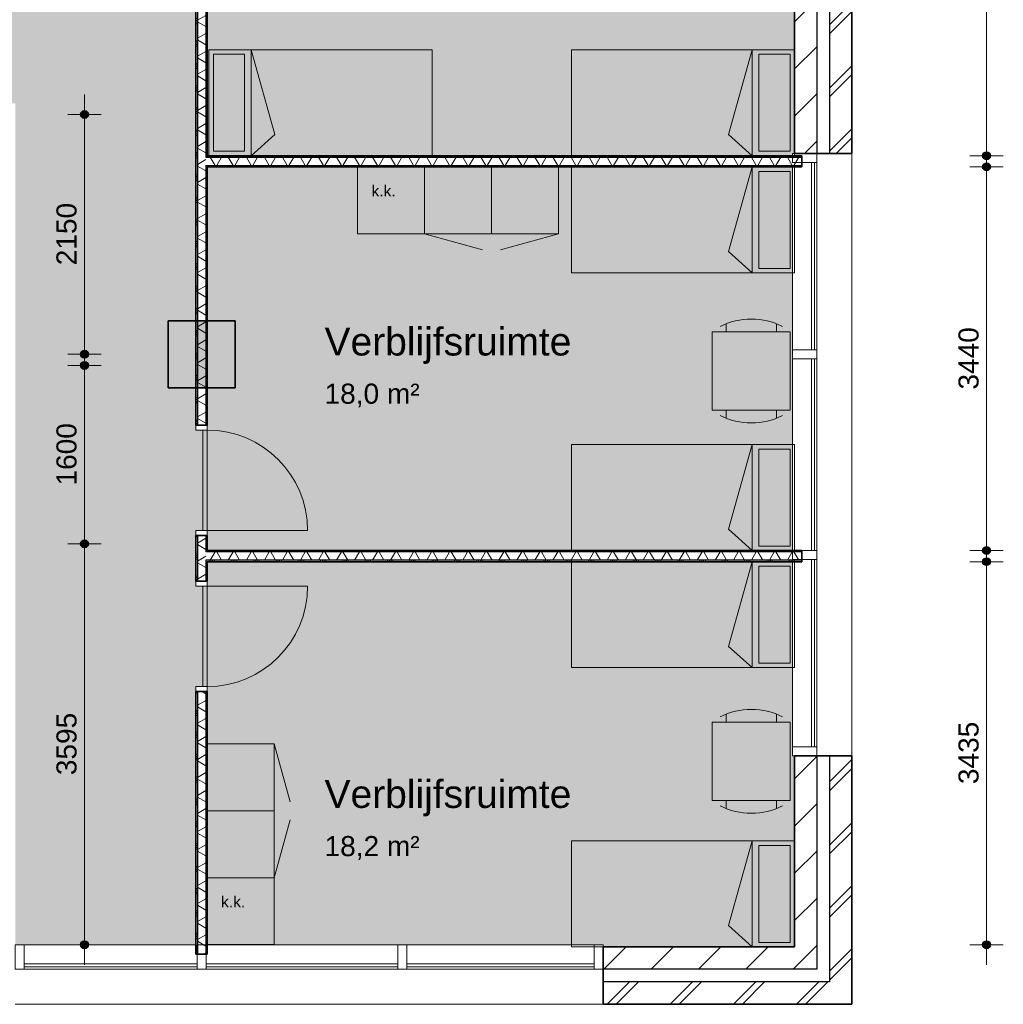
# Model space of a CAD drawing. Header units: millimetres. Extents: x 78984 to 111868, y -12028 to 35070.
# Tile 17 of 23: x 100718 to 109533, y 5937 to 14766. Entities that reach past the tile are written whole.
import ezdxf

# ---------------------------------------------------------------- set-up
doc = ezdxf.new("R2010")
doc.units = ezdxf.units.MM
doc.linetypes.add('Hidden', pattern=[4, 2, -2])
for name, color, linetype, lineweight in [('A-ANNO-DIMS', 211, 'Continuous', 9), ('A-ANNO-DIMS-100', 211, 'Continuous', 9), ('A-AREA-IDEN', 2, 'Continuous', 13), ('A-AREA-PATT', 32, 'Continuous', 9), ('A-DETL', 90, 'Continuous', 13), ('A-DOOR', 31, 'Continuous', 18), ('A-DOOR-FRAM', 31, 'Continuous', 13), ('A-GLAZ-CURT', 52, 'Continuous', 13), ('A-GLAZ-CWMG', 51, 'Continuous', 13), ('A-WALL', 113, 'Continuous', 18), ('A-WALL-PATT', 111, 'Continuous', 35), ('G-ANNO-TEXT', 231, 'Continuous', 9), ('I-WALL', 2, 'Continuous', 18), ('S-COLS', 52, 'Continuous', 18)]:
    doc.layers.add(name, color=color, linetype=linetype, lineweight=lineweight)
doc.styles.add('Arial', font='arial.ttf', dxfattribs={"height": 180})
doc.styles.add('Arial_1', font='arial.ttf', dxfattribs={"height": 250})
doc.styles.add('Arial_2', font='arial.ttf', dxfattribs={"height": 100})
doc.dimstyles.new('1_8mm', dxfattribs={"dimscale": 304.8, "dimtxt": 183.646692, "dimasz": 0.918635, "dimexe": 0.492126, "dimexo": 0.0625, "dimgap": 0.059055, "dimtad": 1, "dimdec": 0, "dimrnd": 5, "dimzin": 0, "dimdsep": 46, "dimtxsty": 'Arial', "dimblk1": 'DOTSMALL', "dimblk2": 'DOTSMALL', "dimsah": 1, "dimcen": 0.09, "dimdle": 0.590551, "dimazin": 0, "dimtfac": 1, "dimtdec": 4, "dimtix": 1, "dimtmove": 0, "dimatfit": 3, "dimfxl": 0.492126, "dimfxlon": 1, "dimtvp": 1, "dimtolj": 1, "dimtzin": 0, "dimlwd": 13, "dimlwe": 13, "dimarcsym": 2})
pattern_1 = [(45, (0, 0), (-282.8427, 282.8427), []), (45, (0, 80), (-282.8427, 282.8427), [])]
pattern_2 = [(45, (0, 0), (-212.132, 212.132), [])]
pattern_3 = [(270, (105062.75, 10005.65), (200, 7e-13), []), (270, (105046.75, 10005.65), (200, 7e-13), []), (270, (105030.75, 10005.65), (200, 7e-13), []), (270, (105014.75, 10005.65), (200, 7e-13), [])]
pattern_4 = [(90, (105062.75, 13445.65), (-200, -6e-13), []), (90, (105078.75, 13445.65), (-200, -6e-13), []), (90, (105094.75, 13445.65), (-200, -6e-13), []), (90, (105110.75, 13445.65), (-200, -6e-13), [])]
pattern_5 = [(0, (102297.75, 12975.44), (0, 200), []), (0, (102297.75, 12959.44), (0, 200), []), (0, (102297.75, 12943.44), (0, 200), []), (0, (102297.75, 12927.44), (0, 200), [])]

# ---------------------------------------------------------------- blocks, each defined once
blk = doc.blocks.new('System Panel - glas_offset-35-7618767-plot_03')
at = {"layer": 'A-GLAZ-CURT'}
for p, q in [((775, 47.5), (-775, 47.5)), ((-775, 47.5), (-775, 22.5)), ((-775, 22.5), (775, 22.5)), ((775, 22.5), (775, 47.5))]:
    blk.add_line(p, q, dxfattribs=at)
blk = doc.blocks.new('Rectangular Mullion - 80x220-7618763-plot_03')
at = {"layer": 'A-GLAZ-CWMG'}
for p, q in [((102297.8, 6470.8), (100757.8, 6470.8)), ((102307.8, 6250.8), (100757.8, 6250.8))]:
    blk.add_line(p, q, dxfattribs=at)
blk = doc.blocks.new('Rectangular Mullion - 80x220-7501421-plot_03')
at = {"layer": 'A-GLAZ-CWMG'}
for p, q in [((-80, 0), (0, 0)), ((-80, -220), (-80, 0)), ((0, 0), (0, -220)), ((0, -220), (-80, -220))]:
    blk.add_line(p, q, dxfattribs=at)
blk = doc.blocks.new('Rectangular Mullion - 80x220-7501422-plot_03')
at = {"layer": 'A-GLAZ-CWMG'}
for p, q in [((0, 0), (-80, 0)), ((-80, 0), (-80, -220)), ((0, -220), (0, 0)), ((-80, -220), (0, -220))]:
    blk.add_line(p, q, dxfattribs=at)
blk = doc.blocks.new('System Panel - glas_offset-35-7530991-plot_03')
at = {"layer": 'A-GLAZ-CURT'}
for p, q in [((840, 47.5), (-840, 47.5)), ((-840, 47.5), (-840, 22.5)), ((-840, 22.5), (840, 22.5)), ((840, 22.5), (840, 47.5))]:
    blk.add_line(p, q, dxfattribs=at)
blk = doc.blocks.new('Rectangular Mullion - 80x220-V4-plot_03')
at = {"layer": 'A-GLAZ-CWMG'}
for p, q in [((107642.8, 9905.7), (107642.8, 8245.8)), ((107862.8, 9925.8), (107862.8, 8245.8))]:
    blk.add_line(p, q, dxfattribs=at)
blk = doc.blocks.new('300_28_ISR_kolom_vierkant_beton - 600x600-7530751-plot_03')
at = {"layer": 'S-COLS'}
blk.add_hatch(color=256, dxfattribs=at).paths.add_polyline_path([(300, -300), (300, 300), (-300, 300), (-300, -300)])
at = {"layer": 'S-COLS', "lineweight": 35}
for p, q in [((300, 300), (-300, 300)), ((-300, 300), (-300, -300)), ((300, -300), (300, 300)), ((-300, -300), (300, -300))]:
    blk.add_line(p, q, dxfattribs=at)
blk = doc.blocks.new('Rectangular Mullion - 80x220-V9-plot_03')
at = {"layer": 'A-GLAZ-CWMG'}
for p, q in [((107642.8, 13445.7), (107642.8, 11805.8)), ((107862.8, 13485.8), (107862.8, 11805.8))]:
    blk.add_line(p, q, dxfattribs=at)
blk = doc.blocks.new('Rectangular Mullion - 80x220-7530990-plot_03')
at = {"layer": 'A-GLAZ-CWMG'}
for p, q in [((-40, 0), (40, 0)), ((-40, -220), (-40, 0)), ((40, 0), (40, -220)), ((40, -220), (-40, -220))]:
    blk.add_line(p, q, dxfattribs=at)
blk = doc.blocks.new('System Panel - glas_offset-35-7531053-plot_03')
at = {"layer": 'A-GLAZ-CURT'}
for p, q in [((860, 47.5), (-860, 47.5)), ((-860, 47.5), (-860, 22.5)), ((-860, 22.5), (860, 22.5)), ((860, 22.5), (860, 47.5))]:
    blk.add_line(p, q, dxfattribs=at)
blk = doc.blocks.new('Rectangular Mullion - 80x220-V10-plot_03')
at = {"layer": 'A-GLAZ-CWMG'}
for p, q in [((107642.8, 11725.8), (107642.8, 10005.8)), ((107862.8, 11725.8), (107862.8, 10005.8))]:
    blk.add_line(p, q, dxfattribs=at)
blk = doc.blocks.new('Rectangular Mullion - 80x220-V6-plot_03')
at = {"layer": 'A-GLAZ-CWMG'}
for p, q in [((100627.8, 33480.8), (102307.8, 33480.8)), ((100627.8, 33260.8), (102307.8, 33260.8))]:
    blk.add_line(p, q, dxfattribs=at)
blk = doc.blocks.new('Rectangular Mullion - 80x220-V11-plot_03')
at = {"layer": 'A-GLAZ-CWMG'}
for p, q in [((104107.8, 6470.8), (102397.8, 6470.8)), ((104107.8, 6250.8), (102387.8, 6250.8))]:
    blk.add_line(p, q, dxfattribs=at)
blk = doc.blocks.new('200_32_ISR_deur_binnen - dagmaat 0900x2300-7594412-plot_03')
at = {"layer": 'A-DOOR', "lineweight": 13}
blk.add_hatch(color=256, dxfattribs=at).paths.add_polyline_path([(-450, 10), (450, 10), (450, 50), (-450, 50)])
for p, q in [((-450, 50), (-450, 950)), ((-450, 50), (450, 50)), ((-450, 50), (-450, 10)), ((450, 50), (-450, 50)), ((-450, 10), (450, 10)), ((450, 10), (450, 50))]:
    blk.add_line(p, q, dxfattribs=at)
at = {"layer": 'A-DOOR', "linetype": 'Hidden', "lineweight": 13}
blk.add_line((-450, 10), (450, 10), dxfattribs=at)
at = {"layer": 'A-DOOR', "lineweight": 13}
blk.add_arc((-450, 50), 900, 360, 90, dxfattribs=at)
at = {"layer": 'A-DOOR-FRAM'}
for p, q in [((-450, 50), (-495, 50)), ((-450, -50), (-450, 50)), ((495, 50), (450, 50)), ((450, 50), (450, -50)), ((-495, -50), (-450, -50)), ((450, -50), (495, -50))]:
    blk.add_line(p, q, dxfattribs=at)
blk = doc.blocks.new('200_32_ISR_deur_binnen - dagmaat 0900x2300-7594411-plot_03')
at = {"layer": 'A-DOOR', "lineweight": 13}
blk.add_hatch(color=256, dxfattribs=at).paths.add_polyline_path([(450, -10), (-450, -10), (-450, -50), (450, -50)])
at = {"layer": 'A-DOOR', "linetype": 'Hidden', "lineweight": 13}
blk.add_line((-450, -10), (450, -10), dxfattribs=at)
at = {"layer": 'A-DOOR', "lineweight": 13}
for p, q in [((-450, -10), (450, -10)), ((-450, -50), (-450, -10)), ((-450, -50), (-450, -950)), ((-450, -50), (450, -50)), ((450, -50), (-450, -50)), ((450, -10), (450, -50))]:
    blk.add_line(p, q, dxfattribs=at)
blk.add_arc((-450, -50), 900, 270, 0, dxfattribs=at)
at = {"layer": 'A-DOOR-FRAM'}
for p, q in [((-495, 50), (-450, 50)), ((-450, 50), (-450, -50)), ((450, -50), (450, 50)), ((450, 50), (495, 50)), ((-450, -50), (-495, -50)), ((495, -50), (450, -50))]:
    blk.add_line(p, q, dxfattribs=at)
blk = doc.blocks.new('DIMBLOCK1-plot_03')
at = {"layer": 'A-ANNO-DIMS-100', "lineweight": 25}
h = blk.add_hatch(color=256, dxfattribs=at)
edge = h.paths.add_edge_path()
edge.add_arc((109383.2, 9905.7), 35, 0, 360)
h = blk.add_hatch(color=256, dxfattribs=at)
edge = h.paths.add_edge_path()
edge.add_arc((109383.2, 6470.8), 35, 0, 360)
at = {"layer": 'A-ANNO-DIMS-100', "lineweight": 13}
for p, q in [((109383.2, 10085.7), (109383.2, 6290.8)), ((109383.2, 9905.7), (109233.2, 9905.7)), ((109383.2, 9905.7), (109533.2, 9905.7)), ((109383.2, 6470.8), (109233.2, 6470.8)), ((109383.2, 6470.8), (109533.2, 6470.8))]:
    blk.add_line(p, q, dxfattribs=at)
at = {"layer": 'A-ANNO-DIMS-100', "lineweight": 25}
for centre in [(109383.2, 9905.7), (109383.2, 6470.8)]:
    blk.add_circle(centre, 35, dxfattribs=at)
at = {"layer": 'A-ANNO-DIMS-100', "color": 0, "lineweight": 13, "insert": (109131.6, 7911.3), "char_height": 180, "width": 664.518, "attachment_point": 1, "rotation": 90, "line_spacing_factor": 0.941778, "style": 'Arial'}
blk.add_mtext('3435', dxfattribs=at)
blk = doc.blocks.new('_DotSmall')
at = {"color": 0, "linetype": 'ByBlock', "const_width": 0.5}
blk.add_lwpolyline([(-0.0625, 0, 1), (0.0625, 0, 1)], format="xyb", close=True, dxfattribs=at)
blk = doc.blocks.new('DIMBLOCK2-plot_03')
at = {"layer": 'A-ANNO-DIMS-100', "lineweight": 25}
h = blk.add_hatch(color=256, dxfattribs=at)
edge = h.paths.add_edge_path()
edge.add_arc((109383.2, 13445.7), 35, 0, 360)
h = blk.add_hatch(color=256, dxfattribs=at)
edge = h.paths.add_edge_path()
edge.add_arc((109383.2, 10005.7), 35, 0, 360)
at = {"layer": 'A-ANNO-DIMS-100', "lineweight": 13}
for p, q in [((109383.2, 13625.7), (109383.2, 9825.7)), ((109383.2, 13445.7), (109233.2, 13445.7)), ((109383.2, 13445.7), (109533.2, 13445.7)), ((109383.2, 10005.7), (109233.2, 10005.7)), ((109383.2, 10005.7), (109533.2, 10005.7))]:
    blk.add_line(p, q, dxfattribs=at)
at = {"layer": 'A-ANNO-DIMS-100', "lineweight": 25}
for centre in [(109383.2, 13445.7), (109383.2, 10005.7)]:
    blk.add_circle(centre, 35, dxfattribs=at)
at = {"layer": 'A-ANNO-DIMS-100', "color": 0, "lineweight": 13, "insert": (109131.6, 11448.8), "char_height": 180, "width": 664.518, "attachment_point": 1, "rotation": 90, "line_spacing_factor": 0.941778, "style": 'Arial'}
blk.add_mtext('3440', dxfattribs=at)
blk = doc.blocks.new('DIMBLOCK3-plot_03')
at = {"layer": 'A-ANNO-DIMS-100', "lineweight": 25}
h = blk.add_hatch(color=256, dxfattribs=at)
edge = h.paths.add_edge_path()
edge.add_arc((109383.2, 18065.8), 35, 0, 360)
h = blk.add_hatch(color=256, dxfattribs=at)
edge = h.paths.add_edge_path()
edge.add_arc((109383.2, 13545.7), 35, 0, 360)
at = {"layer": 'A-ANNO-DIMS-100', "lineweight": 13}
for p, q in [((109383.2, 18245.8), (109383.2, 13365.7)), ((109383.2, 18065.8), (109233.2, 18065.8)), ((109383.2, 18065.8), (109533.2, 18065.8)), ((109383.2, 13545.7), (109233.2, 13545.7)), ((109383.2, 13545.7), (109533.2, 13545.7))]:
    blk.add_line(p, q, dxfattribs=at)
at = {"layer": 'A-ANNO-DIMS-100', "lineweight": 25}
for centre in [(109383.2, 18065.8), (109383.2, 13545.7)]:
    blk.add_circle(centre, 35, dxfattribs=at)
at = {"layer": 'A-ANNO-DIMS-100', "color": 0, "lineweight": 13, "insert": (109131.6, 15528.8), "char_height": 180, "width": 664.518, "attachment_point": 1, "rotation": 90, "line_spacing_factor": 0.941778, "style": 'Arial'}
blk.add_mtext('4520', dxfattribs=at)
blk = doc.blocks.new('DIMBLOCK46-plot_03')
at = {"layer": 'A-ANNO-DIMS-100', "lineweight": 25}
h = blk.add_hatch(color=256, dxfattribs=at)
edge = h.paths.add_edge_path()
edge.add_arc((101298.6, 13915.7), 35, 0, 360)
h = blk.add_hatch(color=256, dxfattribs=at)
edge = h.paths.add_edge_path()
edge.add_arc((101298.6, 11765.7), 35, 0, 360)
at = {"layer": 'A-ANNO-DIMS-100', "lineweight": 13}
for p, q in [((101298.6, 11585.7), (101298.6, 14095.7)), ((101298.6, 13915.7), (101148.6, 13915.7)), ((101298.6, 13915.7), (101448.6, 13915.7)), ((101298.6, 11765.7), (101148.6, 11765.7)), ((101298.6, 11765.7), (101448.6, 11765.7))]:
    blk.add_line(p, q, dxfattribs=at)
at = {"layer": 'A-ANNO-DIMS-100', "lineweight": 25}
for centre in [(101298.6, 13915.7), (101298.6, 11765.7)]:
    blk.add_circle(centre, 35, dxfattribs=at)
at = {"layer": 'A-ANNO-DIMS-100', "color": 0, "lineweight": 13, "insert": (101046.9, 12563.8), "char_height": 180, "width": 664.518, "attachment_point": 1, "rotation": 90, "line_spacing_factor": 0.941778, "style": 'Arial'}
blk.add_mtext('2150', dxfattribs=at)
blk = doc.blocks.new('DIMBLOCK47-plot_03')
at = {"layer": 'A-ANNO-DIMS-100', "lineweight": 25}
h = blk.add_hatch(color=256, dxfattribs=at)
edge = h.paths.add_edge_path()
edge.add_arc((101298.6, 11665.7), 35, 0, 360)
h = blk.add_hatch(color=256, dxfattribs=at)
edge = h.paths.add_edge_path()
edge.add_arc((101298.6, 10065.7), 35, 0, 360)
at = {"layer": 'A-ANNO-DIMS-100', "lineweight": 13}
for p, q in [((101298.6, 9885.7), (101298.6, 11845.7)), ((101298.6, 11665.7), (101148.6, 11665.7)), ((101298.6, 11665.7), (101448.6, 11665.7)), ((101298.6, 10065.7), (101148.6, 10065.7)), ((101298.6, 10065.7), (101448.6, 10065.7))]:
    blk.add_line(p, q, dxfattribs=at)
at = {"layer": 'A-ANNO-DIMS-100', "lineweight": 25}
for centre in [(101298.6, 11665.7), (101298.6, 10065.7)]:
    blk.add_circle(centre, 35, dxfattribs=at)
at = {"layer": 'A-ANNO-DIMS-100', "color": 0, "lineweight": 13, "insert": (101046.9, 10588.8), "char_height": 180, "width": 664.518, "attachment_point": 1, "rotation": 90, "line_spacing_factor": 0.941778, "style": 'Arial'}
blk.add_mtext('1600', dxfattribs=at)
blk = doc.blocks.new('DIMBLOCK48-plot_03')
at = {"layer": 'A-ANNO-DIMS-100', "lineweight": 25}
h = blk.add_hatch(color=256, dxfattribs=at)
edge = h.paths.add_edge_path()
edge.add_arc((101298.6, 10065.7), 35, 0, 360)
h = blk.add_hatch(color=256, dxfattribs=at)
edge = h.paths.add_edge_path()
edge.add_arc((101298.6, 6470.8), 35, 0, 360)
at = {"layer": 'A-ANNO-DIMS-100', "lineweight": 13}
for p, q in [((101298.6, 10245.7), (101298.6, 6290.8)), ((101298.6, 10065.7), (101148.6, 10065.7)), ((101298.6, 10065.7), (101448.6, 10065.7)), ((101298.6, 6470.8), (101148.6, 6470.8)), ((101298.6, 6470.8), (101448.6, 6470.8))]:
    blk.add_line(p, q, dxfattribs=at)
at = {"layer": 'A-ANNO-DIMS-100', "lineweight": 25}
for centre in [(101298.6, 10065.7), (101298.6, 6470.8)]:
    blk.add_circle(centre, 35, dxfattribs=at)
at = {"layer": 'A-ANNO-DIMS-100', "color": 0, "lineweight": 13, "insert": (101046.9, 7991.3), "char_height": 180, "width": 664.518, "attachment_point": 1, "rotation": 90, "line_spacing_factor": 0.941778, "style": 'Arial'}
blk.add_mtext('3595', dxfattribs=at)

msp = doc.modelspace()

# ---------------------------------------------------------------- hatches: boundary and pattern name
at = {"layer": 'A-AREA-PATT'}
h = msp.add_hatch(color=9, dxfattribs=at)
h.paths.add_polyline_path([(88647.7, 6451.8), (88647.7, 14015.7), (90447.7, 14015.7), (90447.7, 13965.7), (91347.7, 13965.7), (91347.7, 14015.7), (91647.7, 14015.7), (91647.7, 13965.7), (92547.7, 13965.7), (92547.7, 14015.7), (94347.7, 14015.7), (94347.7, 10065.7), (96777.8, 10065.7), (96777.8, 10665.7), (96827.8, 10665.7), (96827.8, 11565.7), (96777.8, 11565.7), (96777.8, 14015.7), (100677.8, 14015.7), (100677.8, 6470.8), (102297.8, 6470.8), (102297.8, 8785.6), (102347.8, 8785.6), (102347.8, 9685.6), (102297.8, 9685.6), (102297.8, 10185.6), (102347.8, 10185.6), (102347.8, 11085.6), (102297.8, 11085.6), (102297.8, 11465.8), (102047.6, 11465.8), (102047.6, 12065.8), (102297.8, 12065.8), (102297.8, 17015.8), (102347.8, 17015.8), (102347.8, 17915.8), (102297.8, 17915.8), (102297.8, 18315.8), (102347.8, 18315.8), (102347.8, 19215.8), (102297.8, 19215.8), (102297.8, 19565.2), (102047.6, 19565.2), (102047.6, 20165.2), (102297.8, 20165.2), (102297.8, 25165.7), (88747.4, 25166.5), (88747.4, 27665.6), (88547.4, 27665.6), (88547.8, 28265.8), (89147.8, 28265.8), (89147.8, 28065.8), (104107.8, 28065.8), (104107.8, 28145.8), (104157.8, 28145.8), (104157.8, 28920.8), (104107.8, 28920.8), (104107.8, 29265.7), (99670.3, 29265.7), (99670.3, 29315.7), (98895.3, 29315.7), (98895.3, 29265.7), (94282.8, 29265.7), (94282.8, 29315.7), (93507.8, 29315.7), (93507.8, 29265.7), (93207.8, 29265.7), (93207.8, 29315.7), (92432.8, 29315.7), (92432.8, 29265.7), (87907.8, 29265.7), (87907.8, 33260.8), (86197.8, 33260.8), (86197.8, 33135.8), (86147.8, 33135.8), (86147.8, 32235.8), (86197.8, 32235.8), (86197.8, 23705.7), (86147.8, 23705.7), (86147.8, 22805.7), (86197.8, 22805.7), (86197.8, 22405.7), (86147.8, 22405.7), (86147.8, 21505.7), (86197.8, 21505.7), (86197.8, 20165.8), (86447.8, 20165.8), (86447.8, 19565.8), (86197.8, 19565.8), (86197.8, 16350.7), (86147.8, 16350.7), (86147.8, 15450.7), (86197.8, 15450.7), (86197.8, 15260.7), (86147.8, 15260.7), (86147.8, 14360.7), (86197.8, 14360.7), (86197.8, 12065.8), (86447.8, 12065.8), (86447.8, 11465.8), (86197.8, 11465.8), (86197.8, 7473.5), (86147.8, 7473.5), (86147.8, 6573.5), (86197.8, 6573.5), (86197.8, 6470.8), (87827.8, 6470.8), (87827.8, 6451.8)])
h.paths.add_polyline_path([(88697.7, 8140.6), (88697.7, 8915.6), (88687.7, 8915.6), (88687.7, 8140.6)])
h.paths.add_polyline_path([(88687.7, 9910.7), (88697.7, 9910.7), (88697.7, 10685.7), (88687.7, 10685.7), (88687.7, 10068.8)])
h.paths.add_polyline_path([(96192.7, 9965.7), (96192.7, 10025.7), (94392.7, 10025.7), (94392.7, 9965.7), (96013.7, 9965.7)])
h.paths.add_polyline_path([(99177.8, 13965.7), (99177.8, 13975.7), (98277.8, 13975.7), (98277.8, 13965.7), (98902, 13965.7)])
h.paths.add_polyline_path([(95194.8, 15515.8), (89034.8, 15515.8), (89034.8, 20465.8), (89084.8, 20465.8), (89084.8, 22265.8), (89034.8, 22265.8), (89034.8, 23335.8), (95486.3, 23335.8), (95486.3, 23285.8), (96386.3, 23285.8), (96386.3, 23335.8), (99183.3, 23335.8), (99183.3, 23285.8), (100083.3, 23285.8), (100083.3, 23335.8), (100334.8, 23335.8), (100334.6, 15515.8), (100100.3, 15515.8), (100100.3, 15565.8), (99200.3, 15565.8), (99200.3, 15515.8), (96369.2, 15515.8), (96369.2, 15565.8), (95469.2, 15565.8), (95469.2, 15515.8), (95284.8, 15515.8)])
h.paths.add_polyline_path([(100580.3, 25205.7), (101480.3, 25205.7), (101480.3, 25265.7), (100580.3, 25265.7)])
h.paths.add_polyline_path([(99010.4, 25205.7), (99785.4, 25205.7), (99785.4, 25265.7), (99010.4, 25265.7)])
h.paths.add_polyline_path([(95935.2, 25205.7), (95935.2, 25265.7), (95160.2, 25265.7), (95160.2, 25205.7), (95284.8, 25205.7)])
h.paths.add_polyline_path([(93747.2, 28015.8), (93747.2, 28025.8), (92847.2, 28025.8), (92847.2, 28015.8), (93357.8, 28015.8)])
h.paths.add_polyline_path([(90097.3, 28015.8), (90097.3, 28025.8), (89197.3, 28025.8), (89197.3, 28015.8)])
h = msp.add_hatch(color=9, dxfattribs=at)
h.paths.add_polyline_path([(102397.8, 13545.7), (107642.8, 13545.7), (107642.8, 13565.8), (107661.8, 13565.8), (107661.8, 16265.8), (107642.8, 16265.8), (107642.8, 18065.8), (102397.8, 18065.8), (102397.8, 16970.8)])
h.paths.add_polyline_path([(102347.8, 17015.8), (102357.8, 17015.8), (102357.8, 17915.8), (102347.8, 17915.8), (102347.8, 17215.3)])
h = msp.add_hatch(color=9, dxfattribs=at)
h.paths.add_polyline_path([(104678.5, 10005.7), (107642.8, 10005.8), (107642.8, 13445.7), (102397.8, 13445.7), (102397.8, 12065.8), (102647.6, 12065.8), (102647.6, 11465.8), (102397.8, 11465.8), (102397.8, 10005.7), (102647.6, 10005.7)])
h.paths.add_polyline_path([(102347.8, 10185.6), (102357.8, 10185.6), (102357.8, 11085.6), (102347.8, 11085.6)])
h = msp.add_hatch(color=9, dxfattribs=at)
h.paths.add_polyline_path([(107642.8, 6451.8), (107661.8, 6451.8), (107661.8, 8165.8), (107642.8, 8165.8), (107642.8, 9905.7), (102397.8, 9905.7), (102397.8, 6470.8), (105947.8, 6470.8), (105947.8, 6451.8), (107566.7, 6451.8)])
h.paths.add_polyline_path([(102347.8, 8785.6), (102357.8, 8785.6), (102357.8, 9685.6), (102347.8, 9685.6), (102347.8, 9047.8)])
at = {"layer": 'A-WALL-PATT', "lineweight": 9}
h = msp.add_hatch(dxfattribs=at)
h.set_pattern_fill('FP_1', color=256, style=0, pattern_type=2)
h.set_pattern_definition(pattern_1)
h.paths.add_polyline_path([(107976.8, 6136.8), (108176.8, 6136.8), (108176.8, 8165.8), (107976.8, 8165.8), (107976.8, 6251.8)])
h.paths.add_polyline_path([(108176.8, 13565.8), (108176.8, 16265.8), (107976.8, 16265.8), (107976.8, 13565.8)])
h.paths.add_polyline_path([(108176.8, 18065.8), (108176.8, 19815.8), (107976.8, 19815.8), (107976.8, 18065.8)])
h.paths.add_polyline_path([(108176.8, 21715.8), (108176.8, 26165.8), (107976.8, 26165.8), (107976.8, 21715.8)])
h.paths.add_polyline_path([(108176.8, 31565.8), (108176.8, 33594.8), (107976.8, 33594.8), (107976.8, 31565.8)])
h = msp.add_hatch(dxfattribs=at)
h.set_pattern_fill('FP_3', color=256, angle=45, style=0, pattern_type=2)
h.set_pattern_definition(pattern_2)
h.paths.add_polyline_path([(107861.8, 6451.8), (107861.8, 8165.8), (107661.8, 8165.8), (107661.8, 6451.8)])
h.paths.add_polyline_path([(107861.8, 13565.8), (107861.8, 16265.8), (107661.8, 16265.8), (107661.8, 13565.8)])
h.paths.add_polyline_path([(107661.8, 18065.8), (107861.8, 18065.8), (107861.8, 19815.8), (107661.8, 19815.8)])
h.paths.add_polyline_path([(107661.8, 21715.8), (107861.8, 21715.8), (107861.8, 26165.8), (107661.8, 26165.8), (107661.8, 21728.3)])
h.paths.add_polyline_path([(107861.8, 31565.8), (107861.8, 33279.8), (107661.8, 33279.8), (107661.8, 31565.8)])
h = msp.add_hatch(dxfattribs=at)
h.set_pattern_fill('FP_49', color=256, angle=90, style=0, pattern_type=2)
h.set_pattern_definition(pattern_5)
h.paths.add_polyline_path([(102310.3, 6385.6), (102310.3, 8740.6), (102297.8, 8740.6), (102297.8, 6385.6)])
h.paths.add_polyline_path([(102297.8, 9730.6), (102310.3, 9730.6), (102310.3, 10140.6), (102297.8, 10140.6)])
h.paths.add_polyline_path([(102310.3, 11130.6), (102310.3, 16970.8), (102297.8, 16970.8), (102297.8, 11130.6)])
h.paths.add_polyline_path([(102297.8, 17960.8), (102310.3, 17960.8), (102310.3, 18270.8), (102297.8, 18270.8)])
h.paths.add_polyline_path([(102310.3, 19260.8), (102310.3, 19565.2), (102297.8, 19565.2), (102297.8, 19260.8)])
h = msp.add_hatch(dxfattribs=at)
h.set_pattern_fill('FP_50', color=256, angle=60, style=0, pattern_type=2)
h.set_pattern_definition([(330, (102297.75, 12975.44), (70, 121.2436), []), (30, (102297.75, 12975.44), (-70, 121.2436), [])])
h.paths.add_polyline_path([(102385.3, 6385.6), (102385.3, 8740.6), (102310.3, 8740.6), (102310.3, 6385.6)])
h.paths.add_polyline_path([(102385.3, 9730.6), (102385.3, 10140.6), (102310.3, 10140.6), (102310.3, 9730.6)])
h.paths.add_polyline_path([(102385.3, 11130.6), (102385.3, 16970.8), (102310.3, 16970.8), (102310.3, 11130.6)])
h.paths.add_polyline_path([(102310.3, 17960.8), (102385.3, 17960.8), (102385.3, 18270.8), (102310.3, 18270.8)])
h.paths.add_polyline_path([(102310.3, 19260.8), (102385.3, 19260.8), (102385.3, 19565.2), (102310.3, 19565.2)])
h = msp.add_hatch(dxfattribs=at)
h.set_pattern_fill('FP_49', color=256, angle=90, style=0, pattern_type=2)
h.set_pattern_definition(pattern_5)
h.paths.add_polyline_path([(102397.8, 6385.6), (102397.8, 8740.6), (102385.3, 8740.6), (102385.3, 6385.6)])
h.paths.add_polyline_path([(102385.3, 9730.6), (102397.8, 9730.6), (102397.8, 9918.2), (102385.3, 9918.2)])
h.paths.add_polyline_path([(102397.8, 9993.2), (102397.8, 10140.6), (102385.3, 10140.6), (102385.3, 9993.2)])
h.paths.add_polyline_path([(102385.3, 11130.6), (102397.8, 11130.6), (102397.8, 13458.2), (102385.3, 13458.2), (102385.3, 13131.6)])
h.paths.add_polyline_path([(102385.3, 13533.2), (102397.8, 13533.2), (102397.8, 16970.8), (102385.3, 16970.8)])
h.paths.add_polyline_path([(102385.3, 17960.8), (102397.8, 17960.8), (102397.8, 18078.3), (102385.3, 18078.3)])
h.paths.add_polyline_path([(102397.8, 18153.3), (102397.8, 18270.8), (102385.3, 18270.8), (102385.3, 18153.3)])
h.paths.add_polyline_path([(102397.8, 19260.8), (102397.8, 19565.2), (102385.3, 19565.2), (102385.3, 19260.8)])
h = msp.add_hatch(dxfattribs=at)
h.set_pattern_fill('FP_25', color=256, angle=60, style=0, pattern_type=2)
h.set_pattern_definition([(60, (105062.75, 13445.65), (-121.2436, 70), []), (120, (105062.75, 13445.65), (-121.2436, -70), [])])
h.paths.add_polyline_path([(107727.8, 13458.2), (107727.8, 13533.2), (102385.3, 13533.2), (102385.3, 13458.2), (107566.7, 13458.2)])
h = msp.add_hatch(dxfattribs=at)
h.set_pattern_fill('FP_24', color=256, angle=90, style=0, pattern_type=2)
h.set_pattern_definition(pattern_4)
h.paths.add_polyline_path([(107727.8, 13533.2), (107727.8, 13545.7), (102397.8, 13545.7), (102397.8, 13533.2), (107566.7, 13533.2)])
h = msp.add_hatch(dxfattribs=at)
h.set_pattern_fill('FP_24', color=256, angle=90, style=0, pattern_type=2)
h.set_pattern_definition(pattern_4)
h.paths.add_polyline_path([(107727.8, 13445.7), (107727.8, 13458.2), (102397.8, 13458.2), (102397.8, 13445.7), (107566.7, 13445.7)])
h = msp.add_hatch(dxfattribs=at)
h.set_pattern_fill('FP_9', color=256, angle=-300, style=0, pattern_type=2)
h.set_pattern_definition([(240, (105062.75, 10005.65), (121.2436, -70), []), (300, (105062.75, 10005.65), (121.2436, 70), [])])
h.paths.add_polyline_path([(107566.7, 9918.2), (107727.8, 9918.2), (107727.8, 9993.2), (102385.3, 9993.2), (102385.3, 9918.2), (104678.5, 9918.2)])
h = msp.add_hatch(dxfattribs=at)
h.set_pattern_fill('FP_8', color=256, angle=-270, style=0, pattern_type=2)
h.set_pattern_definition(pattern_3)
h.paths.add_polyline_path([(107727.8, 9993.2), (107727.8, 10005.7), (102397.8, 10005.7), (102397.8, 9993.2), (107566.7, 9993.2)])
h = msp.add_hatch(dxfattribs=at)
h.set_pattern_fill('FP_8', color=256, angle=-270, style=0, pattern_type=2)
h.set_pattern_definition(pattern_3)
h.paths.add_polyline_path([(107727.8, 9905.7), (107727.8, 9918.2), (102397.8, 9918.2), (102397.8, 9905.7), (107566.7, 9905.7)])
h = msp.add_hatch(dxfattribs=at)
h.set_pattern_fill('FP_3', color=256, angle=45, style=0, pattern_type=2)
h.set_pattern_definition(pattern_2)
h.paths.add_polyline_path([(107566.7, 6251.8), (107861.8, 6251.8), (107861.8, 6451.8), (105947.8, 6451.8), (105947.8, 6251.8)])
h.paths.add_polyline_path([(100677.8, 6251.8), (100677.8, 6451.8), (97847.8, 6451.8), (97847.8, 6251.8), (100526.6, 6251.8)])
h.paths.add_polyline_path([(96013.7, 6251.8), (96047.8, 6251.8), (96047.8, 6451.8), (94147.7, 6451.8), (94147.7, 6251.8)])
h.paths.add_polyline_path([(92447.8, 6251.8), (92447.8, 6451.8), (87827.8, 6451.8), (87827.8, 6251.8), (92403.4, 6251.8)])
h.paths.add_polyline_path([(82547.8, 6251.8), (82547.8, 6451.8), (80833.8, 6451.8), (80833.8, 6251.8)])
h = msp.add_hatch(dxfattribs=at)
h.set_pattern_fill('FP_1', color=256, style=0, pattern_type=2)
h.set_pattern_definition(pattern_1)
h.paths.add_polyline_path([(108176.8, 5936.8), (108176.8, 6136.8), (105947.8, 6136.8), (105947.8, 5936.8), (107566.7, 5936.8)])
h.paths.add_polyline_path([(100346.1, 5936.8), (100677.8, 5936.8), (100677.8, 6136.8), (97847.8, 6136.8), (97847.8, 5936.8), (98902, 5936.8)])
h.paths.add_polyline_path([(96013.7, 5936.8), (96047.8, 5936.8), (96047.8, 6136.8), (94147.7, 6136.8), (94147.7, 5936.8)])
h.paths.add_polyline_path([(92447.8, 5936.8), (92447.8, 6136.8), (87827.8, 6136.8), (87827.8, 5936.8), (91681.3, 5936.8)])
h.paths.add_polyline_path([(82547.8, 5936.8), (82547.8, 6136.8), (80518.8, 6136.8), (80518.8, 5936.8), (80833.8, 5936.8)])

# ---------------------------------------------------------------- linework, layer by layer
at = {"layer": 'A-DETL', "lineweight": 9}
for p, q in [((104413.7, 14495.7), (102413.7, 14495.7)), ((102413.7, 13545.7), (102413.7, 14495.7)), ((102793.7, 14495.7), (102793.7, 13545.7)), ((103005.5, 13736.4), (102793.7, 14495.7)), ((104413.7, 13545.7), (104413.7, 14495.7)), ((105661.8, 13545.7), (105661.8, 14495.7)), ((105661.8, 14495.7), (107661.8, 14495.7)), ((107070, 13736.4), (107281.8, 14495.7)), ((107281.8, 14495.7), (107281.8, 13545.7)), ((107661.8, 13545.7), (107661.8, 14495.7)), ((102453.7, 13585.7), (102453.7, 14455.7)), ((102453.7, 14455.7), (102733.7, 14455.7)), ((102733.7, 14455.7), (102733.7, 13585.7)), ((107621.8, 14455.7), (107341.8, 14455.7)), ((107341.8, 14455.7), (107341.8, 13585.7)), ((107621.8, 13585.7), (107621.8, 14455.7)), ((102793.7, 13545.7), (103005.5, 13736.4)), ((107281.8, 13545.7), (107070, 13736.4)), ((102413.7, 13545.7), (104413.7, 13545.7)), ((102733.7, 13585.7), (102453.7, 13585.7)), ((107661.8, 13545.7), (105661.8, 13545.7)), ((107341.8, 13585.7), (107621.8, 13585.7)), ((105661.8, 12495.7), (105661.8, 13445.7)), ((105661.8, 13445.7), (107661.8, 13445.7)), ((107070, 12686.4), (107281.8, 13445.7)), ((107281.8, 13445.7), (107281.8, 12495.7)), ((107661.8, 12495.7), (107661.8, 13445.7)), ((107621.8, 13405.7), (107341.8, 13405.7)), ((107341.8, 13405.7), (107341.8, 12535.7)), ((107621.8, 12535.7), (107621.8, 13405.7)), ((107281.8, 12495.7), (107070, 12686.4)), ((107661.8, 12495.7), (105661.8, 12495.7)), ((107341.8, 12535.7), (107621.8, 12535.7)), ((105661.8, 10005.7), (105661.8, 10955.7)), ((105661.8, 10955.7), (107661.8, 10955.7)), ((107070, 10196.4), (107281.8, 10955.7)), ((107281.8, 10955.7), (107281.8, 10005.7)), ((107661.8, 10005.7), (107661.8, 10955.7)), ((107621.8, 10915.7), (107341.8, 10915.7)), ((107341.8, 10915.7), (107341.8, 10045.7)), ((107621.8, 10045.7), (107621.8, 10915.7)), ((107281.8, 10005.7), (107070, 10196.4)), ((107661.8, 10005.7), (105661.8, 10005.7)), ((107341.8, 10045.7), (107621.8, 10045.7)), ((105661.8, 8955.7), (105661.8, 9905.7)), ((105661.8, 9905.7), (107661.8, 9905.7)), ((107070, 9146.4), (107281.8, 9905.7)), ((107281.8, 9905.7), (107281.8, 8955.7)), ((107661.8, 8955.7), (107661.8, 9905.7)), ((107621.8, 9865.7), (107341.8, 9865.7)), ((107341.8, 9865.7), (107341.8, 8995.7)), ((107621.8, 8995.7), (107621.8, 9865.7)), ((107281.8, 8955.7), (107070, 9146.4)), ((107661.8, 8955.7), (105661.8, 8955.7)), ((107341.8, 8995.7), (107621.8, 8995.7)), ((105661.8, 6451.8), (105661.8, 7401.8)), ((105661.8, 7401.8), (107661.8, 7401.8)), ((107070, 6642.5), (107281.8, 7401.8)), ((107281.8, 7401.8), (107281.8, 6451.8)), ((107621.8, 7361.8), (107341.8, 7361.8)), ((107341.8, 7361.8), (107341.8, 6491.8)), ((107621.8, 6491.8), (107621.8, 7361.8)), ((107661.8, 6451.8), (107661.8, 7401.8)), ((107281.8, 6451.8), (107070, 6642.5)), ((107661.8, 6451.8), (105661.8, 6451.8)), ((107341.8, 6491.8), (107621.8, 6491.8))]:
    msp.add_line(p, q, dxfattribs=at)
at = {"layer": 'A-DETL'}
for p, q in [((103746.4, 12845.7), (103746.4, 13445.7)), ((103746.4, 13445.7), (104346.4, 13445.7)), ((104346.4, 13445.7), (104346.4, 12845.7)), ((104346.4, 13445.7), (104946.4, 13445.7)), ((104346.4, 13445.7), (104346.4, 12845.7)), ((104946.4, 13445.7), (104946.4, 12845.7)), ((104946.4, 13445.7), (105546.4, 13445.7)), ((105546.4, 13445.7), (105546.4, 12845.7)), ((104346.4, 12845.7), (103746.4, 12845.7)), ((104946.4, 12845.7), (104346.4, 12845.7)), ((104346.4, 12845.7), (104866.6, 12700.6)), ((105546.4, 12845.7), (104946.4, 12845.7)), ((105546.4, 12845.7), (105026.3, 12700.6)), ((107048.9, 12039.1), (107048.9, 11965.7)), ((107501.3, 12039.1), (107501.3, 11965.7)), ((106924.1, 11265.7), (106924.1, 11965.7)), ((106924.1, 11965.7), (107624.1, 11965.7)), ((107624.1, 11965.7), (107624.1, 11265.7)), ((107624.1, 11265.7), (106924.1, 11265.7)), ((107048.9, 11192.4), (107048.9, 11265.7)), ((107501.3, 11192.4), (107501.3, 11265.7)), ((107048.9, 8539.1), (107048.9, 8465.7)), ((107501.3, 8539.1), (107501.3, 8465.7)), ((106924.1, 7765.7), (106924.1, 8465.7)), ((106924.1, 8465.7), (107624.1, 8465.7)), ((107624.1, 8465.7), (107624.1, 7765.7)), ((102397.8, 7671.8), (102397.8, 8271.8)), ((102397.8, 8271.8), (102997.8, 8271.8)), ((102997.8, 8271.8), (102997.8, 7671.8)), ((102997.8, 8271.8), (103142.8, 7751.6)), ((107624.1, 7765.7), (106924.1, 7765.7)), ((107048.9, 7692.4), (107048.9, 7765.7)), ((107501.3, 7692.4), (107501.3, 7765.7)), ((102397.8, 7071.8), (102397.8, 7671.8)), ((102397.8, 7671.8), (102997.8, 7671.8)), ((102997.8, 7671.8), (102997.8, 7071.8)), ((102997.8, 7071.8), (103142.8, 7591.9)), ((102397.8, 7071.8), (102997.8, 7071.8)), ((102397.8, 6471.8), (102397.8, 7071.8)), ((102397.8, 7071.8), (102997.8, 7071.8)), ((102997.8, 7071.8), (102997.8, 6471.8)), ((102997.8, 6471.8), (102397.8, 6471.8))]:
    msp.add_line(p, q, dxfattribs=at)
for centre, start, end in [((107275.1, 11455.9), 63.41048, 116.58952), ((107275.1, 11775.6), 243.41048, 296.58952), ((107275.1, 7955.9), 63.41048, 116.58952), ((107275.1, 8275.6), 243.41048, 296.58952)]:
    msp.add_arc(centre, 625.6, start, end, dxfattribs=at)
at = {"layer": 'A-WALL', "lineweight": 25}
for p, q in [((102310.3, 16970.8), (102310.3, 11130.6)), ((102385.3, 16970.8), (102385.3, 13533.2)), ((107861.8, 16265.8), (107861.8, 13565.8)), ((107976.8, 16265.8), (107976.8, 13565.8)), ((102385.3, 13533.2), (107727.8, 13533.2)), ((102385.3, 13458.2), (107727.8, 13458.2)), ((102385.3, 13458.2), (102385.3, 11130.6)), ((102310.3, 10140.6), (102310.3, 9730.6)), ((102385.3, 10140.6), (102385.3, 9993.2)), ((107727.8, 9993.2), (102385.3, 9993.2)), ((107727.8, 9918.2), (102385.3, 9918.2)), ((102385.3, 9918.2), (102385.3, 9730.6)), ((102310.3, 8740.6), (102310.3, 6385.6)), ((102385.3, 8740.6), (102385.3, 6385.6)), ((107861.8, 8165.8), (107861.8, 6251.8)), ((107976.8, 8165.8), (107976.8, 6136.8)), ((107861.8, 6251.8), (105947.8, 6251.8)), ((107976.8, 6136.8), (105947.8, 6136.8))]:
    msp.add_line(p, q, dxfattribs=at)
at = {"layer": 'A-WALL', "lineweight": 35}
for p, q in [((107661.8, 16265.8), (107661.8, 13565.8)), ((108176.8, 13565.8), (108176.8, 16265.8)), ((107661.8, 13565.8), (108176.8, 13565.8)), ((108176.8, 8165.8), (107661.8, 8165.8)), ((107661.8, 8165.8), (107661.8, 6451.8)), ((108176.8, 5936.8), (108176.8, 8165.8)), ((107661.8, 6451.8), (105947.8, 6451.8)), ((105947.8, 6451.8), (105947.8, 5936.8)), ((105947.8, 5936.8), (108176.8, 5936.8))]:
    msp.add_line(p, q, dxfattribs=at)
at = {"layer": 'A-WALL'}
for p, q in [((108176.8, 13565.8), (108176.8, 8165.8)), ((105947.8, 5936.8), (100677.8, 5936.8))]:
    msp.add_line(p, q, dxfattribs=at)
at = {"layer": 'I-WALL', "lineweight": 35}
for p, q in [((102297.8, 16970.8), (102297.8, 11130.6)), ((102397.8, 13545.7), (102397.8, 16970.8)), ((107727.8, 13545.7), (102397.8, 13545.7)), ((107727.8, 13445.7), (107727.8, 13545.7)), ((102397.8, 13445.7), (107727.8, 13445.7)), ((102397.8, 11130.6), (102397.8, 13445.7)), ((102297.8, 11130.6), (102397.8, 11130.6)), ((102397.8, 10140.6), (102297.8, 10140.6)), ((102297.8, 10140.6), (102297.8, 9730.6)), ((102397.8, 10005.7), (102397.8, 10140.6)), ((107727.8, 10005.7), (102397.8, 10005.7)), ((107727.8, 9905.7), (107727.8, 10005.7)), ((102397.8, 9905.7), (107727.8, 9905.7)), ((102397.8, 9730.6), (102397.8, 9905.7)), ((102297.8, 9730.6), (102397.8, 9730.6)), ((102397.8, 8740.6), (102297.8, 8740.6)), ((102297.8, 8740.6), (102297.8, 6385.6)), ((102397.8, 6385.6), (102397.8, 8740.6)), ((102297.8, 6385.6), (102397.8, 6385.6))]:
    msp.add_line(p, q, dxfattribs=at)

# ---------------------------------------------------------------- block references
at = {"layer": 'A-DOOR-FRAM'}
for name, p, rotation in [('200_32_ISR_deur_binnen - dagmaat 0900x2300-7594411-plot_03', (102347.8, 10635.6), 90), ('200_32_ISR_deur_binnen - dagmaat 0900x2300-7594412-plot_03', (102347.8, 9235.6), 270)]:
    msp.add_blockref(name, p, dxfattribs=dict(at, rotation=rotation))
at = {"layer": 'A-GLAZ-CURT', "rotation": 89.99999999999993}
for name, p in [('System Panel - glas_offset-35-7530991-plot_03', (107862.8, 12645.8)), ('System Panel - glas_offset-35-7531053-plot_03', (107862.8, 10865.8)), ('System Panel - glas_offset-35-7530991-plot_03', (107862.8, 9085.8))]:
    msp.add_blockref(name, p, dxfattribs=at)
at = {"layer": 'A-GLAZ-CURT'}
for name, p in [('System Panel - glas_offset-35-7618767-plot_03', (101532.8, 6250.8)), ('System Panel - glas_offset-35-7531053-plot_03', (103247.8, 6250.8)), ('System Panel - glas_offset-35-7530991-plot_03', (105027.8, 6250.8))]:
    msp.add_blockref(name, p, dxfattribs=at)
at = {"layer": 'A-GLAZ-CWMG', "extrusion": (0, 0, -1)}
for name, p, rotation in [('Rectangular Mullion - 80x220-7501421-plot_03', (-107862.8, 13565.8), 90.00000000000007), ('Rectangular Mullion - 80x220-7530990-plot_03', (-107862.8, 11765.8), 90.00000000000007), ('Rectangular Mullion - 80x220-7530990-plot_03', (-107862.8, 9965.8), 90.00000000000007), ('Rectangular Mullion - 80x220-7530990-plot_03', (-102347.8, 6250.8), 180), ('Rectangular Mullion - 80x220-7530990-plot_03', (-104147.8, 6250.8), 180), ('Rectangular Mullion - 80x220-7501421-plot_03', (-105947.8, 6250.8), 180)]:
    msp.add_blockref(name, p, dxfattribs=dict(at, rotation=rotation))
at = {"layer": 'A-GLAZ-CWMG'}
for name in ['Rectangular Mullion - 80x220-V9-plot_03', 'Rectangular Mullion - 80x220-V10-plot_03', 'Rectangular Mullion - 80x220-V4-plot_03', 'Rectangular Mullion - 80x220-7618763-plot_03', 'Rectangular Mullion - 80x220-V11-plot_03']:
    msp.add_blockref(name, (0, 0), dxfattribs=at)
for name, p, rotation in [('Rectangular Mullion - 80x220-7501422-plot_03', (107862.8, 8165.8), 269.9999999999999), ('Rectangular Mullion - 80x220-7501422-plot_03', (100677.8, 6250.8), 180), ('Rectangular Mullion - 80x220-V6-plot_03', (206495.6, 39731.5), 180)]:
    msp.add_blockref(name, p, dxfattribs=dict(at, rotation=rotation))
at = {"layer": 'S-COLS'}
msp.add_blockref('300_28_ISR_kolom_vierkant_beton - 600x600-7530751-plot_03', (102347.6, 11765.8), dxfattribs=at)

# ---------------------------------------------------------------- texts
at = {"layer": 'A-AREA-IDEN', "lineweight": 9, "attachment_point": 1}
for s, insert, char_height, width, style in [('Verblijfsruimte', (103449.9, 12004.6), 250, 2677.636, 'Arial_1'), ('18,0 m²', (103449.9, 11502.2), 180, 1010.126, 'Arial'), ('Verblijfsruimte', (103449.9, 7947.8), 250, 2677.636, 'Arial_1'), ('18,2 m²', (103449.9, 7445.4), 180, 1010.126, 'Arial')]:
    msp.add_mtext(s, dxfattribs=dict(at, insert=insert, char_height=char_height, width=width, style=style))
at = {"layer": 'G-ANNO-TEXT', "color": 7, "char_height": 100, "width": 256.54, "attachment_point": 1, "style": 'Arial_2'}
for insert in [(103870.6, 13280.6), (102521.9, 6906.7)]:
    msp.add_mtext('k.k.', dxfattribs=dict(at, insert=insert))

# ---------------------------------------------------------------- dimensions: what is measured, and where the dimension line sits
at = {"layer": 'A-ANNO-DIMS', "lineweight": 13}
for base, p1, p2, override, picture, middle in [((109383.2, 13545.7), (109233.2, 18065.8), (109233.2, 13545.7), {"dimpost": '<>', "dimfxl": 4520.112848}, 'DIMBLOCK3-plot_03', (109273.3, 15805.7)), ((101298.6, 13915.7), (101148.6, 11765.7), (101148.6, 13915.7), {"dimpost": '<>', "dimfxl": 2150}, 'DIMBLOCK46-plot_03', (101188.7, 12840.7)), ((109383.2, 10005.7), (109233.2, 13445.7), (109233.2, 10005.7), {"dimpost": '<>', "dimfxl": 3440}, 'DIMBLOCK2-plot_03', (109273.3, 11725.7)), ((101298.6, 11665.7), (101148.6, 10065.7), (101148.6, 11665.7), {"dimpost": '<>', "dimfxl": 1600.011285}, 'DIMBLOCK47-plot_03', (101188.7, 10865.7)), ((101298.6, 6470.8), (101148.6, 10065.7), (101448.6, 6470.8), {"dimpost": '<>', "dimfxl": 3607.38125}, 'DIMBLOCK48-plot_03', (101188.6, 8268.2)), ((109383.2, 6470.8), (109233.2, 9905.7), (109233.2, 6470.8), {"dimpost": '<>', "dimfxl": 3434.885184}, 'DIMBLOCK1-plot_03', (109273.3, 8188.2))]:
    dim = msp.add_linear_dim(base=base, p1=p1, p2=p2, angle=90, dimstyle='1_8mm', override=override, dxfattribs=at)
    dim.commit()
    dim.dimension.update_dxf_attribs({"geometry": picture, "text_midpoint": middle})

doc.saveas('drawing.dxf')
